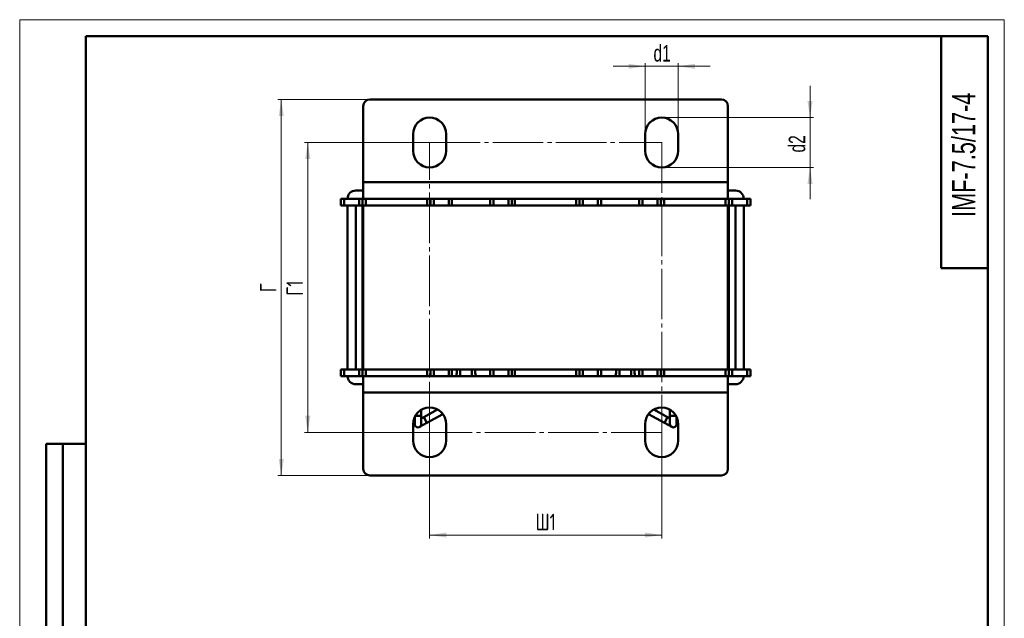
# Model space of a CAD drawing. Header units: millimetres. Extents: x 0 to 297, y 0 to 420.
# Tile 3 of 3: x 0 to 297, y 239 to 420. Entities that reach past the tile are written whole.
import ezdxf

# ---------------------------------------------------------------- set-up
doc = ezdxf.new("R2010")
doc.units = ezdxf.units.MM
doc.linetypes.add('SLD-Осевая', pattern=[19.05, 15.24, -1.27, 1.27, -1.27])
doc.linetypes.add('SLD-Сплошная', pattern=[0])
doc.styles.add('SLDTEXTSTYLE0', font='TXT', dxfattribs={"width": 0.7})
doc.styles.add('SLDTEXTSTYLE1', font='TXT', dxfattribs={"width": 0.7, "bigfont": 'bigfont'})
doc.dimstyles.new('SLDDIMSTYLE0', dxfattribs={"dimtxt": 5, "dimasz": 5, "dimexe": 0, "dimexo": 0.0625, "dimgap": 1.25, "dimtad": 2, "dimdec": 1, "dimrnd": 1e-09, "dimzin": 12, "dimdsep": 46, "dimtxsty": 'SLDTEXTSTYLE0', "dimsah": 1, "dimcen": 0.09, "dimadec": 0, "dimazin": 3, "dimtfac": 1, "dimtdec": 3, "dimtofl": 0, "dimtmove": 0, "dimatfit": 3, "dimfxl": 1, "dimfrac": 2, "dimtolj": 1, "dimtzin": 12, "dimarcsym": 0})
doc.dimstyles.new('SLDDIMSTYLE1', dxfattribs={"dimtxt": 5, "dimasz": 5, "dimexe": 0, "dimexo": 0.0625, "dimgap": 1.25, "dimtad": 2, "dimdec": 1, "dimrnd": 1e-09, "dimzin": 12, "dimdsep": 46, "dimtxsty": 'SLDTEXTSTYLE0', "dimsah": 1, "dimcen": 0.09, "dimadec": 0, "dimazin": 3, "dimtfac": 1, "dimtdec": 3, "dimtmove": 0, "dimatfit": 0, "dimfxl": 1, "dimfrac": 2, "dimtolj": 1, "dimtzin": 12, "dimarcsym": 0})

# ---------------------------------------------------------------- blocks, each defined once
blk = doc.blocks.new('_D_2')
at = {"color": 7, "linetype": 'SLD-Сплошная', "lineweight": 0}
for p, q in [((123.65, 295.41), (123.65, 263.42)), ((193.65, 295.41), (193.65, 263.42)), ((193.65, 264.42), (123.65, 264.42))]:
    blk.add_line(p, q, dxfattribs=at)
at = {"color": 7, "linetype": 'SLD-Сплошная', "lineweight": 18}
for points in [[(123.65, 264.42), (128.65, 263.65), (128.65, 265.19)], [(193.65, 264.42), (188.65, 265.19), (188.65, 263.65)]]:
    blk.add_solid(points, dxfattribs=at)
at = {"color": 7, "linetype": 'SLD-Сплошная', "lineweight": 18, "insert": (155.63, 270.86), "char_height": 5, "attachment_point": 1, "style": 'SLDTEXTSTYLE1'}
blk.add_mtext('Ш1', dxfattribs=at)
blk = doc.blocks.new('_D_3')
at = {"color": 7, "linetype": 'SLD-Сплошная', "lineweight": 0}
for p, q in [((123.64, 382.92), (85.9, 382.92)), ((86.9, 295.42), (86.9, 382.92)), ((123.64, 295.42), (85.9, 295.42))]:
    blk.add_line(p, q, dxfattribs=at)
at = {"color": 7, "linetype": 'SLD-Сплошная', "lineweight": 18}
for points in [[(86.9, 382.92), (86.13, 377.92), (87.67, 377.92)], [(86.9, 295.42), (87.67, 300.42), (86.13, 300.42)]]:
    blk.add_solid(points, dxfattribs=at)
at = {"color": 7, "linetype": 'SLD-Сплошная', "lineweight": 18, "insert": (80.46, 336.68), "char_height": 5, "attachment_point": 1, "rotation": 90, "style": 'SLDTEXTSTYLE1'}
blk.add_mtext('Г1', dxfattribs=at)
blk = doc.blocks.new('_D_4')
at = {"color": 7, "linetype": 'SLD-Сплошная', "lineweight": 0}
for p, q in [((105.64, 395.92), (77.9, 395.92)), ((78.9, 395.92), (78.9, 282.42)), ((105.64, 282.42), (77.9, 282.42))]:
    blk.add_line(p, q, dxfattribs=at)
at = {"color": 7, "linetype": 'SLD-Сплошная', "lineweight": 18}
for points in [[(78.9, 395.92), (78.13, 390.92), (79.67, 390.92)], [(78.9, 282.42), (79.67, 287.42), (78.13, 287.42)]]:
    blk.add_solid(points, dxfattribs=at)
at = {"color": 7, "linetype": 'SLD-Сплошная', "lineweight": 18, "insert": (72.46, 337.75), "char_height": 5, "attachment_point": 1, "rotation": 90, "style": 'SLDTEXTSTYLE1'}
blk.add_mtext('Г', dxfattribs=at)
blk = doc.blocks.new('_D_5')
at = {"color": 7, "linetype": 'SLD-Сплошная', "lineweight": 0}
for p, q in [((188.65, 385.43), (188.65, 406.92)), ((198.65, 385.43), (198.65, 406.92)), ((188.65, 405.92), (179.04, 405.92)), ((188.65, 405.92), (198.65, 405.92)), ((198.65, 405.92), (208.27, 405.92))]:
    blk.add_line(p, q, dxfattribs=at)
at = {"color": 7, "linetype": 'SLD-Сплошная', "lineweight": 18}
for points in [[(188.65, 405.92), (183.65, 406.69), (183.65, 405.15)], [(198.65, 405.92), (203.65, 405.15), (203.65, 406.69)]]:
    blk.add_solid(points, dxfattribs=at)
at = {"color": 7, "linetype": 'SLD-Сплошная', "lineweight": 18, "insert": (191.17, 412.36), "char_height": 5, "attachment_point": 1, "style": 'SLDTEXTSTYLE0'}
blk.add_mtext('d1', dxfattribs=at)
blk = doc.blocks.new('_D_6')
at = {"color": 7, "linetype": 'SLD-Сплошная', "lineweight": 0}
for p, q in [((238.4, 390.42), (238.4, 400.03)), ((193.66, 390.42), (239.4, 390.42)), ((238.4, 390.42), (238.4, 375.42)), ((193.66, 375.42), (239.4, 375.42)), ((238.4, 375.42), (238.4, 365.8))]:
    blk.add_line(p, q, dxfattribs=at)
at = {"color": 7, "linetype": 'SLD-Сплошная', "lineweight": 18}
for points in [[(238.4, 390.42), (239.17, 395.42), (237.63, 395.42)], [(238.4, 375.42), (237.63, 370.42), (239.17, 370.42)]]:
    blk.add_solid(points, dxfattribs=at)
at = {"color": 7, "linetype": 'SLD-Сплошная', "lineweight": 18, "insert": (231.96, 379.9), "char_height": 5, "attachment_point": 1, "rotation": 90, "style": 'SLDTEXTSTYLE0'}
blk.add_mtext('d2', dxfattribs=at)

msp = doc.modelspace()

# ---------------------------------------------------------------- linework, layer by layer
at = {"color": 7, "linetype": 'SLD-Сплошная', "lineweight": 18}
for p, q in [((0, 420), (297, 420)), ((0, 420), (0, 0)), ((297, 420), (297, 0))]:
    msp.add_line(p, q, dxfattribs=at)
at = {"color": 7, "linetype": 'SLD-Сплошная', "lineweight": 50}
for p, q in [((20, 415), (20, 5)), ((292, 415), (20, 415)), ((20, 415), (20, 5)), ((278, 415), (278, 345)), ((292, 5), (292, 415)), ((211.65, 395.92), (105.65, 395.92)), ((103.65, 393.92), (103.65, 370.92)), ((213.65, 370.92), (213.65, 393.92)), ((118.65, 385.42), (118.65, 380.42)), ((128.65, 380.42), (128.65, 385.42)), ((188.65, 385.42), (188.65, 380.42)), ((198.65, 380.42), (198.65, 385.42)), ((101.4, 368.42), (103.65, 368.42)), ((213.65, 370.92), (103.65, 370.92)), ((103.65, 365.92), (103.65, 370.92)), ((213.65, 370.92), (213.65, 365.92)), ((213.65, 368.42), (215.9, 368.42)), ((96.9, 363.92), (96.9, 365.92)), ((96.9, 365.92), (97.9, 365.92)), ((97.9, 365.92), (97.9, 363.92)), ((97.9, 365.92), (102.4, 365.92)), ((102.4, 363.92), (102.4, 365.92)), ((102.4, 365.92), (103.4, 365.92)), ((103.4, 363.92), (103.4, 365.92)), ((103.4, 365.92), (103.65, 365.92)), ((213.65, 365.92), (103.65, 365.92)), ((104.4, 365.92), (104.4, 363.92)), ((122.9, 363.92), (122.9, 365.92)), ((123.9, 365.92), (123.9, 363.92)), ((124.9, 365.92), (124.9, 363.92)), ((129.4, 363.92), (129.4, 365.92)), ((130.4, 365.92), (130.4, 363.92)), ((141.9, 363.92), (141.9, 365.92)), ((142.9, 365.92), (142.9, 363.92)), ((147.4, 363.92), (147.4, 365.92)), ((148.4, 363.92), (148.4, 365.92)), ((149.4, 365.92), (149.4, 363.92)), ((167.9, 363.92), (167.9, 365.92)), ((168.9, 365.92), (168.9, 363.92)), ((169.9, 365.92), (169.9, 363.92)), ((174.4, 363.92), (174.4, 365.92)), ((175.4, 365.92), (175.4, 363.92)), ((186.9, 363.92), (186.9, 365.92)), ((187.9, 365.92), (187.9, 363.92)), ((192.4, 363.92), (192.4, 365.92)), ((193.4, 363.92), (193.4, 365.92)), ((194.4, 365.92), (194.4, 363.92)), ((212.9, 363.92), (212.9, 365.92)), ((213.65, 365.92), (213.9, 365.92)), ((213.9, 365.92), (213.9, 363.92)), ((213.9, 365.92), (214.9, 365.92)), ((214.9, 365.92), (214.9, 363.92)), ((214.9, 365.92), (219.4, 365.92)), ((219.4, 363.92), (219.4, 365.92)), ((219.4, 365.92), (220.4, 365.92)), ((220.4, 365.92), (220.4, 363.92)), ((97.9, 363.92), (96.9, 363.92)), ((97.9, 363.92), (102.4, 363.92)), ((98.9, 314.42), (98.9, 363.92)), ((101.4, 314.42), (101.4, 363.92)), ((103.4, 363.92), (102.4, 363.92)), ((103.4, 314.42), (103.4, 363.92)), ((103.65, 363.92), (103.4, 363.92)), ((103.65, 314.42), (103.65, 363.92)), ((213.65, 363.92), (103.65, 363.92)), ((213.65, 314.42), (213.65, 363.92)), ((213.9, 363.92), (213.65, 363.92)), ((213.9, 363.92), (213.9, 314.42)), ((214.9, 363.92), (213.9, 363.92)), ((214.9, 363.92), (219.4, 363.92)), ((215.9, 363.92), (215.9, 314.42)), ((218.4, 363.92), (218.4, 314.42)), ((220.4, 363.92), (219.4, 363.92)), ((278, 345), (292, 345)), ((96.9, 312.42), (96.9, 314.42)), ((96.9, 314.42), (97.9, 314.42)), ((97.9, 312.42), (96.9, 312.42)), ((97.9, 314.42), (97.9, 312.42)), ((102.4, 314.42), (97.9, 314.42)), ((102.4, 312.42), (97.9, 312.42)), ((102.4, 312.42), (102.4, 314.42)), ((102.4, 314.42), (103.4, 314.42)), ((103.4, 312.42), (102.4, 312.42)), ((103.4, 312.42), (103.4, 314.42)), ((103.4, 314.42), (103.65, 314.42)), ((103.65, 312.42), (103.4, 312.42)), ((213.65, 314.42), (103.65, 314.42)), ((103.65, 307.42), (103.65, 312.42)), ((103.65, 312.42), (213.65, 312.42)), ((104.4, 314.42), (104.4, 312.42)), ((122.9, 312.42), (122.9, 314.42)), ((123.9, 314.42), (123.9, 312.42)), ((124.9, 314.42), (124.9, 312.42)), ((129.4, 312.42), (129.4, 314.42)), ((130.4, 314.42), (130.4, 312.42)), ((132.9, 314.42), (132.9, 312.42)), ((136.4, 312.42), (136.4, 314.42)), ((141.9, 312.42), (141.9, 314.42)), ((142.9, 314.42), (142.9, 312.42)), ((147.4, 312.42), (147.4, 314.42)), ((148.4, 312.42), (148.4, 314.42)), ((149.4, 314.42), (149.4, 312.42)), ((167.9, 312.42), (167.9, 314.42)), ((168.9, 314.42), (168.9, 312.42)), ((169.9, 314.42), (169.9, 312.42)), ((174.4, 312.42), (174.4, 314.42)), ((175.4, 314.42), (175.4, 312.42)), ((180.9, 314.42), (180.9, 312.42)), ((184.4, 312.42), (184.4, 314.42)), ((186.9, 312.42), (186.9, 314.42)), ((187.9, 314.42), (187.9, 312.42)), ((192.4, 312.42), (192.4, 314.42)), ((193.4, 312.42), (193.4, 314.42)), ((194.4, 314.42), (194.4, 312.42)), ((212.9, 312.42), (212.9, 314.42)), ((213.65, 314.42), (213.9, 314.42)), ((213.65, 312.42), (213.65, 307.42)), ((213.9, 312.42), (213.65, 312.42)), ((213.9, 314.42), (213.9, 312.42)), ((213.9, 314.42), (214.9, 314.42)), ((214.9, 312.42), (213.9, 312.42)), ((214.9, 314.42), (214.9, 312.42)), ((219.4, 314.42), (214.9, 314.42)), ((219.4, 312.42), (214.9, 312.42)), ((219.4, 312.42), (219.4, 314.42)), ((219.4, 314.42), (220.4, 314.42)), ((220.4, 312.42), (219.4, 312.42)), ((220.4, 314.42), (220.4, 312.42)), ((103.65, 309.92), (101.4, 309.92)), ((215.9, 309.92), (213.65, 309.92)), ((103.65, 307.42), (103.65, 284.42)), ((103.65, 307.42), (213.65, 307.42)), ((213.65, 284.42), (213.65, 307.42)), ((119.15, 300.1), (119.15, 297.92)), ((121.15, 300.42), (121.15, 302.25)), ((121.15, 297.92), (121.15, 300.42)), ((121.86, 300), (121.15, 299.61)), ((126.06, 302.3), (121.86, 300)), ((122.82, 298.24), (127.66, 300.9)), ((189.64, 300.9), (194.48, 298.24)), ((195.44, 300), (191.24, 302.3)), ((196.15, 299.61), (195.44, 300)), ((196.15, 302.25), (196.15, 300.42)), ((196.15, 300.42), (196.15, 297.92)), ((198.15, 297.92), (198.15, 300.1)), ((118.65, 297.92), (118.65, 292.92)), ((120.63, 297.04), (122.82, 298.24)), ((128.65, 292.92), (128.65, 297.92)), ((188.65, 297.92), (188.65, 292.92)), ((194.48, 298.24), (196.67, 297.04)), ((198.65, 292.92), (198.65, 297.92)), ((8, 172), (8, 292)), ((20, 292), (8, 292)), ((8, 172), (8, 292)), ((13, 172), (13, 292)), ((13, 172), (13, 292)), ((105.65, 282.42), (211.65, 282.42))]:
    msp.add_line(p, q, dxfattribs=at)
at = {"color": 7, "linetype": 'SLD-Осевая', "lineweight": 18}
for p, q in [((123.65, 382.92), (193.65, 382.92)), ((123.65, 295.42), (123.65, 382.92)), ((193.65, 382.92), (193.65, 295.42)), ((193.65, 295.42), (123.65, 295.42))]:
    msp.add_line(p, q, dxfattribs=at)
at = {"color": 8, "linetype": 'SLD-Сплошная', "lineweight": 50}
for p, q in [((119.32, 300.42), (121.15, 300.42)), ((122.82, 298.24), (121.86, 300)), ((195.44, 300), (194.48, 298.24)), ((196.15, 300.42), (196.67, 300.42)), ((196.67, 300.42), (197.98, 300.42))]:
    msp.add_line(p, q, dxfattribs=at)
at = {"color": 7, "linetype": 'SLD-Сплошная', "lineweight": 50}
for centre, radius, start, end in [((105.65, 393.92), 2, 90, 180), ((211.65, 393.92), 2, 0, 90), ((123.65, 385.42), 5, 0, 180), ((193.65, 385.42), 5, 0, 180), ((123.65, 380.42), 5, 180, 0), ((193.65, 380.42), 5, 180, 0), ((101.4, 365.92), 2.5, 90, 180), ((215.9, 365.92), 2.5, 0, 90), ((101.4, 312.42), 2.5, 180, 270), ((128.65, 313.72), 3.25, 336.4218, 12.4381), ((140.65, 313.72), 3.25, 167.5619, 203.5782), ((176.65, 313.72), 3.25, 336.4218, 12.4381), ((188.65, 313.72), 3.25, 167.5619, 203.5782), ((215.9, 312.42), 2.5, 270, 0), ((123.65, 297.92), 5, 0, 180), ((193.65, 297.92), 5, 0, 180), ((120.15, 297.92), 1, 180, 0), ((197.15, 297.92), 1, 180, 241.2429), ((197.15, 297.92), 1, 241.2429, 0), ((123.65, 292.92), 5, 180, 0), ((193.65, 292.92), 5, 180, 0), ((105.65, 284.42), 2, 180, 270), ((211.65, 284.42), 2, 270, 0)]:
    msp.add_arc(centre, radius, start, end, dxfattribs=at)

# ---------------------------------------------------------------- texts
at = {"color": 7, "linetype": 'Continuous', "lineweight": 0, "insert": (281.26, 379.22), "char_height": 7, "attachment_point": 2, "rotation": 90, "style": 'SLDTEXTSTYLE0'}
msp.add_mtext('IMF-7.5/17-4', dxfattribs=at)

# ---------------------------------------------------------------- dimensions: what is measured, and where the dimension line sits
at = {"color": 7, "linetype": 'SLD-Сплошная', "lineweight": 18}
for base, p1, p2, text, dimstyle, picture, middle in [((198.65, 405.92), (188.65, 385.42), (198.65, 385.42), 'd1', 'SLDDIMSTYLE1', '_D_5', (193.65, 405.92)), ((123.65, 264.42), (193.65, 295.42), (123.65, 295.42), 'Ш1', 'SLDDIMSTYLE0', '_D_2', (158.65, 264.42))]:
    dim = msp.add_linear_dim(base=base, p1=p1, p2=p2, text=text, dimstyle=dimstyle, dxfattribs=at)
    dim.commit()
    dim.dimension.update_dxf_attribs({"geometry": picture, "text_midpoint": middle, "dimtype": 160})
for base, p1, p2, text, dimstyle, picture, middle in [((238.4, 375.42), (193.65, 390.42), (193.65, 375.42), 'd2', 'SLDDIMSTYLE1', '_D_6', (238.4, 382.92)), ((78.9, 282.42), (105.65, 395.92), (105.65, 282.42), 'Г', 'SLDDIMSTYLE0', '_D_4', (78.9, 339.17)), ((86.9, 382.92), (123.65, 295.42), (123.65, 382.92), 'Г1', 'SLDDIMSTYLE0', '_D_3', (86.9, 339.17))]:
    dim = msp.add_linear_dim(base=base, p1=p1, p2=p2, angle=90, text=text, dimstyle=dimstyle, dxfattribs=at)
    dim.commit()
    dim.dimension.update_dxf_attribs({"geometry": picture, "text_midpoint": middle, "dimtype": 160})

doc.saveas('drawing.dxf')
